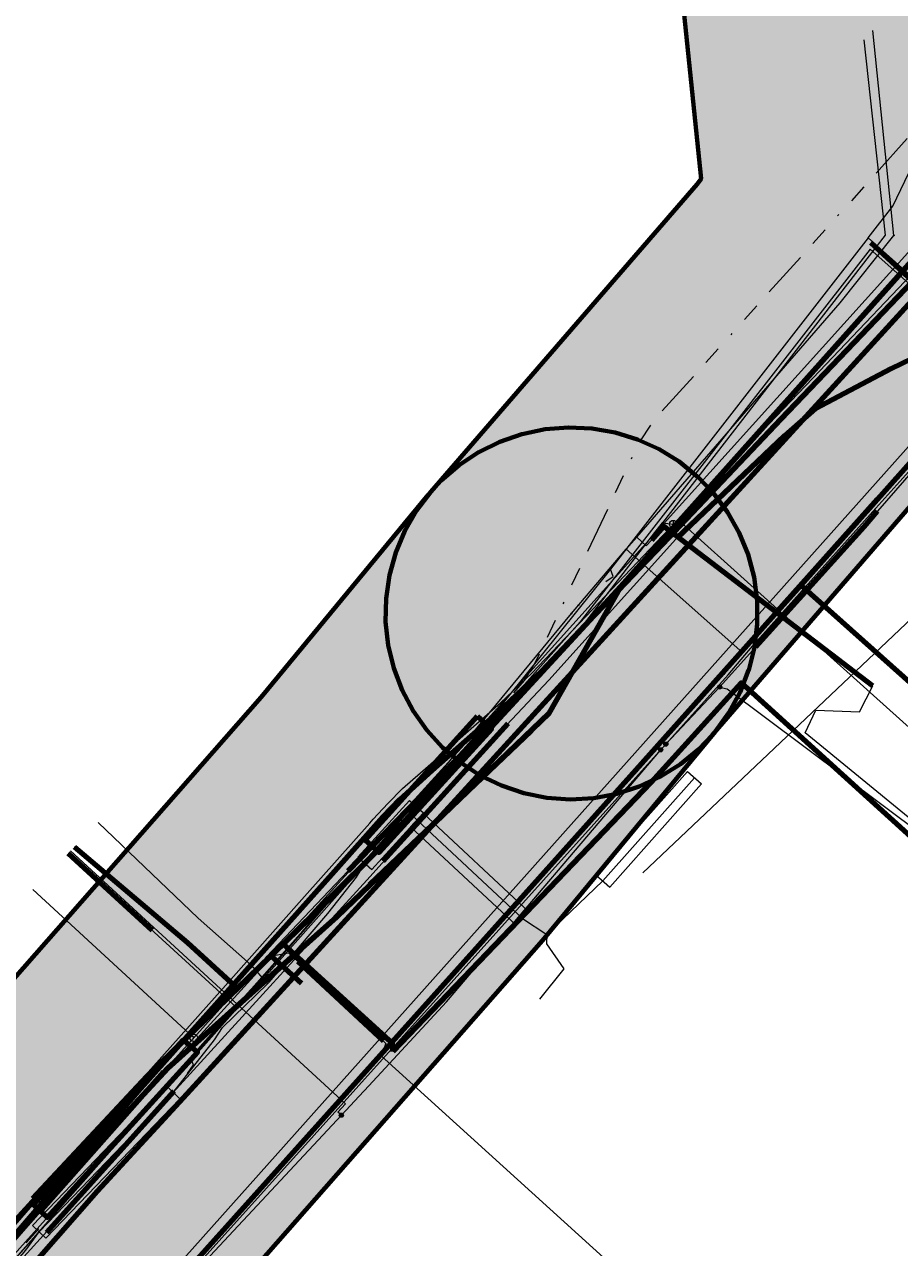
# Model space of a CAD drawing. Extents: x 101660 to 104160, y 476491 to 478824.
# Tile 8 of 15: x 102798 to 102846, y 477638 to 477704. Entities that reach past the tile are written whole.
import ezdxf
from ezdxf.enums import TextEntityAlignment as Align
from ezdxf.lldxf.tags import DXFTag

# ---------------------------------------------------------------- set-up
doc = ezdxf.new("R2010")
doc.units = 0
doc.header["$LTSCALE"] = 0.5
doc.linetypes.add('RI-OVERIG', pattern=[17, 5, -2, 2, -2, 0, -2, 2, -2])
for name, color, linetype, lineweight in [('B-WE-KL-DATA-G', 90, 'KL-DATA-N', 18), ('B-WE-KL-DATA_DUCT-G', 90, 'Continuous', 100), ('B-WE-KL-DATA_HULPSTUK-S', 90, 'Continuous', 25), ('B-WE-KL-DATA_KABELBED-G', 90, 'Continuous', 100), ('B-WE-KL-DATA_MANTELBUIS-G', 90, 'Continuous', 100), ('B-WE-KL-ET_LS-G', 190, 'KL-LS-N', 18), ('B-WE-KL-ET_LS_HULPSTUK-S', 190, 'Continuous', 25), ('B-WE-KL-ET_LS_MANTELBUIS-G', 190, 'Continuous', 100), ('B-WE-KL-ET_MS-G', 130, 'KL-MS-N', 18), ('B-WE-KL-ET_MS_MANTELBUIS-G', 130, 'Continuous', 100), ('B-WE-KL-GAS_LD-G', 50, 'KL-GAS-LD-N', 18), ('B-WE-KL-GAS_LD_HULPSTUK-S', 50, 'Continuous', 25), ('B-WE-KL-GAS_LD_MANTELBUIS-G', 50, 'Continuous', 100), ('B-WE-KL-OVERIG-G', 8, 'Continuous', 18), ('B-WE-KL-WATER-G', 170, 'KL-WATER-N', 18), ('B-WE-KL-WATER_HULPSTUK-S', 170, 'Continuous', 25), ('B-WE-KL-WATER_MANTELBUIS-G', 170, 'Continuous', 100), ('B-WE-OG-INFO-G', 7, 'Continuous', 18), ('B-WE-RI-VRIJVERVAL-G', 210, 'RI-OVERIG', 18)]:
    doc.layers.add(name, color=color, linetype=linetype, lineweight=lineweight)
doc.layers.add('B-WE-OG-INFO_EIS VOORZORGSMAATREGEL-GV', color=7, linetype='Continuous', lineweight=70, true_color=0xfa194b)
doc.layers.add('B-WE-OG-INFO_EIS VOORZORGSMAATREGEL-V', color=7, linetype='Continuous', lineweight=18, true_color=0xfa194b, transparency=0.8)
doc.styles.add('NLCS-ISO', font='NLCS-ISO.ttf')
tags = doc.linetypes.add('KL-DATA-N', pattern='A,4,-1,[101,NLCS.SHX,S=0.5,R=0,X=0,Y=0],-1,4,-1,["D",Standard,S=1,R=0,X=-0.25,Y=-0.5],-1.5', length=12.5).pattern_tags.tags
tags[18] = DXFTag(74, 10)
tags = doc.linetypes.add('KL-GAS-LD-N', pattern='A,4,-1,[69,NLCS.SHX,S=0.5,R=0,X=0,Y=0],-1,4,-1,["L",Standard,S=1,R=0,X=0.25,Y=-0.5],-2', length=13).pattern_tags.tags
tags[18] = DXFTag(74, 10)
tags = doc.linetypes.add('KL-LS-N', pattern='A,4,-1,[103,NLCS.SHX,S=0.75,R=0,X=0,Y=0],-1,4,-1,["L",Standard,S=1,R=0,X=0,Y=-0.5],-2', length=13).pattern_tags.tags
tags[18] = DXFTag(74, 10)
tags = doc.linetypes.add('KL-MS-N', pattern='A,4,-1,[103,NLCS.SHX,S=0.75,R=0,X=0,Y=0],-1,4,-1,["M",Standard,S=1,R=0,X=0,Y=-0.5],-2', length=13).pattern_tags.tags
tags[18] = DXFTag(74, 10)
doc.linetypes.add('KL-WATER-N', pattern='A,7,-0.5,[168,NLCS.SHX,S=0.75,R=0,X=0.75,Y=0],-2', length=9.5)

# ---------------------------------------------------------------- blocks, each defined once
blk = doc.blocks.new('SKL-WTB_HULP_OVERIG-SO')
at = {"color": 0, "linetype": 'ByBlock', "lineweight": 18}
for points in [[(-0.14, 0.14), (0.14, -0.14)], [(0.14, 0.14), (-0.14, -0.14)]]:
    blk.add_lwpolyline(points, dxfattribs=at)
at = {"color": 0, "linetype": 'ByBlock', "lineweight": 18, "style": 'NLCS-ISO', "flags": 1}
for tag, p in [('TYPE', (1.5, 0)), ('OMSCHRIJVING', (1.5, -3)), ('LABEL', (1.5, -1.5))]:
    blk.add_attdef(tag, p, '', height=1, dxfattribs=at)
blk = doc.blocks.new('SKL-WTB_HULP_AFSLUITER-SO')
at = {"color": 0, "linetype": 'ByBlock', "lineweight": 18}
blk.add_lwpolyline([(0, 0.8), (0, -0.8)], dxfattribs=at)
blk.add_circle((0, 0), 1, dxfattribs=at)
at = {"color": 0, "linetype": 'ByBlock', "lineweight": 18, "style": 'NLCS-ISO', "flags": 1}
for tag, p in [('TYPE', (1.5, 0)), ('OMSCHRIJVING', (1.5, -3)), ('LABEL', (1.5, -1.5))]:
    blk.add_attdef(tag, p, '', height=1, dxfattribs=at)
blk = doc.blocks.new('SKL-WTB_HULP_T STUK-SO')
at = {"color": 0, "linetype": 'ByBlock', "lineweight": 18}
blk.add_circle((0, 0), 1, dxfattribs=at)
at = {"color": 0, "linetype": 'ByBlock', "lineweight": -2, "style": 'NLCS-ISO'}
blk.add_text('T', height=1, dxfattribs=at).set_placement((0, 0), align=Align.MIDDLE_CENTER)
at = {"color": 0, "linetype": 'ByBlock', "lineweight": 18, "style": 'NLCS-ISO', "flags": 1}
for tag, p in [('TYPE', (1.5, 0)), ('OMSCHRIJVING', (1.5, -3)), ('LABEL', (1.5, -1.5))]:
    blk.add_attdef(tag, p, '', height=1, dxfattribs=at)
blk = doc.blocks.new('SKL-WTB_HULP_MOF-SO')
at = {"linetype": 'ByBlock', "lineweight": 18}
h = blk.add_hatch(color=0, dxfattribs=at)
h.dxf.hatch_style = 1
h.paths.add_polyline_path([(-0.5625, 0, 1), (0.5625, 0, 1)])
at = {"color": 0, "linetype": 'ByBlock', "lineweight": 18}
blk.add_circle((0, 0), 0.5625, dxfattribs=at)
at = {"color": 0, "linetype": 'ByBlock', "lineweight": 18, "style": 'NLCS-ISO', "flags": 1}
for tag, p in [('TYPE', (1.5, 0)), ('OMSCHRIJVING', (1.5, -3)), ('LABEL', (1.5, -1.5))]:
    blk.add_attdef(tag, p, '', height=1, dxfattribs=at)

msp = doc.modelspace()

# ---------------------------------------------------------------- hatches: boundary and pattern name
at = {"layer": 'B-WE-OG-INFO_EIS VOORZORGSMAATREGEL-V'}
for points in [[(102829.093, 477662.194), (102829.094, 477662.194), (102830.336, 477662.424), (102830.337, 477662.425), (102831.54, 477662.809), (102831.541, 477662.809), (102832.686, 477663.343), (102832.687, 477663.344), (102833.756, 477664.017), (102833.757, 477664.018), (102834.732, 477664.821), (102834.732, 477664.822), (102835.461, 477665.58), (102835.462, 477665.58), (102849.906, 477682.278), (102849.906, 477682.279), (102853.053, 477686.22), (102853.053, 477686.221), (102853.775, 477687.257), (102853.776, 477687.258), (102854.362, 477688.377), (102854.362, 477688.378), (102854.802, 477689.562), (102854.803, 477689.563), (102855.09, 477690.793), (102855.09, 477690.794), (102855.219, 477692.051), (102855.219, 477692.052), (102855.175, 477693.468), (102855.175, 477693.469), (102853.247, 477712.234), (102860.808, 477720.773), (102866.403, 477720.529), (102866.404, 477720.529), (102867.666, 477720.553), (102867.668, 477720.554), (102868.917, 477720.737), (102868.918, 477720.738), (102870.135, 477721.078), (102870.136, 477721.078), (102871.3, 477721.569), (102871.301, 477721.57), (102872.393, 477722.204), (102872.394, 477722.204), (102873.398, 477722.971), (102873.399, 477722.972), (102874.298, 477723.859), (102874.299, 477723.86), (102875.079, 477724.853), (102875.08, 477724.854), (102875.728, 477725.938), (102875.728, 477725.939), (102876.235, 477727.096), (102876.235, 477727.097), (102876.592, 477728.309), (102876.592, 477728.311), (102876.793, 477729.557), (102876.793, 477729.559), (102876.835, 477730.821), (102876.835, 477730.822), (102876.716, 477732.08), (102876.716, 477732.081), (102876.441, 477733.314), (102876.44, 477733.315), (102876.011, 477734.503), (102876.011, 477734.504), (102875.435, 477735.628), (102875.435, 477735.629), (102874.722, 477736.672), (102874.721, 477736.673), (102873.883, 477737.617), (102873.882, 477737.618), (102872.931, 477738.45), (102872.93, 477738.45), (102871.882, 477739.155), (102871.88, 477739.155), (102870.752, 477739.722), (102870.75, 477739.723), (102869.559, 477740.142), (102869.558, 477740.142), (102868.323, 477740.408), (102868.322, 477740.408), (102867.276, 477740.509), (102867.275, 477740.51), (102856.917, 477740.961), (102856.916, 477740.961), (102855.654, 477740.937), (102855.652, 477740.937), (102854.403, 477740.753), (102854.402, 477740.753), (102853.185, 477740.412), (102853.184, 477740.412), (102852.02, 477739.921), (102852.019, 477739.92), (102850.927, 477739.287), (102850.926, 477739.286), (102849.922, 477738.519), (102849.921, 477738.519), (102848.995, 477737.601), (102848.994, 477737.6), (102835.363, 477722.206), (102835.363, 477722.206), (102834.587, 477721.209), (102834.586, 477721.208), (102833.943, 477720.121), (102833.942, 477720.12), (102833.44, 477718.961), (102833.44, 477718.96), (102833.088, 477717.747), (102833.088, 477717.745), (102832.893, 477716.498), (102832.893, 477716.497), (102832.856, 477715.234), (102832.856, 477715.233), (102832.903, 477714.555), (102832.903, 477714.554), (102834.863, 477695.481), (102834.643, 477695.206), (102820.335, 477678.664), (102820.335, 477678.664), (102819.571, 477677.659), (102819.57, 477677.657), (102818.939, 477676.563), (102818.938, 477676.562), (102818.45, 477675.397), (102818.449, 477675.396), (102818.112, 477674.179), (102818.112, 477674.178), (102817.931, 477672.928), (102817.931, 477672.927), (102817.909, 477671.664), (102817.909, 477671.663), (102818.047, 477670.407), (102818.047, 477670.406), (102818.342, 477669.178), (102818.342, 477669.177), (102818.79, 477667.995), (102818.79, 477667.994), (102819.383, 477666.879), (102819.384, 477666.878), (102820.113, 477665.847), (102820.114, 477665.846), (102820.967, 477664.914), (102820.968, 477664.914), (102821.932, 477664.098), (102821.933, 477664.097), (102822.992, 477663.409), (102822.993, 477663.408), (102824.131, 477662.859), (102824.132, 477662.859), (102825.329, 477662.458), (102825.331, 477662.458), (102826.569, 477662.211), (102826.571, 477662.211), (102827.831, 477662.123), (102827.832, 477662.123)], [(102335.644, 477110.481), (102335.645, 477110.481), (102336.893, 477110.675), (102336.895, 477110.676), (102338.108, 477111.026), (102338.109, 477111.026), (102339.269, 477111.527), (102339.27, 477111.528), (102340.357, 477112.17), (102340.358, 477112.171), (102341.355, 477112.946), (102341.356, 477112.947), (102342.106, 477113.684), (102342.107, 477113.684), (102363.789, 477137.349), (102363.789, 477137.349), (102381.312, 477157.133), (102402.317, 477180.455), (102444.987, 477227.275), (102444.987, 477227.275), (102526.903, 477320.293), (102552.648, 477347.902), (102552.648, 477347.902), (102622.817, 477426.754), (102684.263, 477495.375), (102684.263, 477495.375), (102724.979, 477541.792), (102748.354, 477567.297), (102748.354, 477567.297), (102755.382, 477575.077), (102755.382, 477575.077), (102765.035, 477586.154), (102803.621, 477628.667), (102803.621, 477628.667), (102826.338, 477654.53), (102826.338, 477654.53), (102835.61, 477665.756), (102835.61, 477665.757), (102836.351, 477666.78), (102836.352, 477666.781), (102836.958, 477667.889), (102836.958, 477667.89), (102837.419, 477669.066), (102837.42, 477669.067), (102837.729, 477670.292), (102837.729, 477670.293), (102837.881, 477671.547), (102837.881, 477671.548), (102837.874, 477672.811), (102837.874, 477672.812), (102837.708, 477674.064), (102837.707, 477674.065), (102837.384, 477675.287), (102837.384, 477675.288), (102836.909, 477676.458), (102836.908, 477676.459), (102836.29, 477677.561), (102836.289, 477677.562), (102835.536, 477678.576), (102835.535, 477678.577), (102834.661, 477679.488), (102834.66, 477679.489), (102833.678, 477680.282), (102833.677, 477680.283), (102832.602, 477680.946), (102832.601, 477680.947), (102831.451, 477681.47), (102831.45, 477681.47), (102830.243, 477681.843), (102830.242, 477681.843), (102828.998, 477682.061), (102828.996, 477682.062), (102827.735, 477682.121), (102827.734, 477682.121), (102826.475, 477682.02), (102826.473, 477682.02), (102825.237, 477681.761), (102825.236, 477681.761), (102824.042, 477681.349), (102824.041, 477681.348), (102822.908, 477680.788), (102822.907, 477680.788), (102821.855, 477680.09), (102821.854, 477680.089), (102820.898, 477679.264), (102820.897, 477679.263), (102820.186, 477678.488), (102820.186, 477678.488), (102811.218, 477667.622), (102788.749, 477642.041), (102750.16, 477599.524), (102750.16, 477599.524), (102740.365, 477588.287), (102733.515, 477580.705), (102710.009, 477555.055), (102710.008, 477555.055), (102669.248, 477508.586), (102607.897, 477440.073), (102537.789, 477361.289), (102511.991, 477333.621), (102511.991, 477333.621), (102430.157, 477240.695), (102387.467, 477193.853), (102387.467, 477193.853), (102366.451, 477170.518), (102366.451, 477170.518), (102348.985, 477150.797), (102327.36, 477127.195), (102327.36, 477127.194), (102326.567, 477126.211), (102326.566, 477126.21), (102325.904, 477125.134), (102325.904, 477125.133), (102325.383, 477123.983), (102325.382, 477123.982), (102325.01, 477122.775), (102325.01, 477122.774), (102324.793, 477121.529), (102324.793, 477121.528), (102324.735, 477120.266), (102324.735, 477120.265), (102324.837, 477119.006), (102324.837, 477119.005), (102325.097, 477117.769), (102325.097, 477117.768), (102325.511, 477116.574), (102325.511, 477116.573), (102326.072, 477115.442), (102326.073, 477115.441), (102326.772, 477114.388), (102326.773, 477114.387), (102327.599, 477113.432), (102327.6, 477113.431), (102328.54, 477112.588), (102328.541, 477112.587), (102329.58, 477111.869), (102329.581, 477111.869), (102330.703, 477111.288), (102330.704, 477111.287), (102331.89, 477110.852), (102331.891, 477110.852), (102333.122, 477110.57), (102333.123, 477110.57), (102334.38, 477110.446), (102334.381, 477110.446)]]:
    msp.add_hatch(color=256, dxfattribs=at).paths.add_polyline_path(points)

# ---------------------------------------------------------------- linework, layer by layer
at = {"layer": 'B-WE-KL-DATA-G', "flags": 128}
for points in [[(102751.303, 477586.381), (102759.292, 477595.269), (102761.943, 477598.126), (102771.377, 477608.295), (102775.267, 477612.488), (102782.326, 477620.361), (102796.422, 477636.817), (102799.618, 477640.548), (102806.201, 477647.672), (102812.335, 477653.167), (102813.012, 477653.774), (102815.287, 477655.812), (102826.685, 477666.734), (102830.556, 477673.558), (102863.613, 477710.603), (102864.76, 477711.889), (102864.533, 477713.932), (102870.324, 477720.322), (102876.864, 477727.727)], [(102877.755, 477726.944), (102871.43, 477719.873), (102865.453, 477713.144), (102823.222, 477666.257), (102817.17, 477659.596), (102807.419, 477648.864), (102799.349, 477639.983), (102782.404, 477620.442), (102775.714, 477613.009), (102751.55, 477586.15)], [(102830.556, 477673.558), (102863.613, 477710.603)], [(102830.556, 477673.558), (102863.613, 477710.603)], [(102812.397, 477654.333), (102817.478, 477659.377), (102830.556, 477673.558)], [(102830.556, 477673.558), (102826.685, 477666.734)], [(102853.162, 477653.732), (102837.021, 477668.385), (102832.166, 477663.037), (102818.294, 477648.574)], [(102826.685, 477666.734), (102815.287, 477655.812)], [(102826.569, 477654.855), (102829.583, 477657.735), (102834.508, 477663.286)], [(102829.209, 477658.068), (102834.134, 477663.618)], [(102834.134, 477663.618), (102834.882, 477662.954)], [(102829.957, 477657.404), (102834.882, 477662.954)], [(102816.422, 477659.018), (102819.196, 477662.067)], [(102819.196, 477662.067), (102819.935, 477661.394)], [(102811.561, 477652.201), (102811.653, 477652.29), (102814.795, 477655.987), (102816.333, 477657.944), (102816.791, 477658.681), (102819.317, 477661.267), (102825.266, 477655.715), (102826.569, 477654.855)], [(102817.162, 477658.345), (102819.935, 477661.394)], [(102819.247, 477660.648), (102819.93, 477661.379)], [(102819.93, 477661.379), (102825.607, 477656.08)], [(102802.456, 477660.876), (102807.827, 477655.729), (102810.646, 477653.249), (102811.561, 477652.201)], [(102819.247, 477660.648), (102824.925, 477655.35)], [(102751.014, 477586.653), (102770.741, 477608.664), (102775.133, 477613.558), (102795.961, 477637.238), (102805.088, 477647.247), (102809.953, 477651.964), (102807.251, 477654.42), (102801.188, 477659.579)], [(102816.422, 477659.018), (102817.162, 477658.345)], [(102829.209, 477658.068), (102829.957, 477657.404)], [(102824.925, 477655.35), (102825.607, 477656.08)], [(102815.287, 477655.812), (102813.012, 477653.774)], [(102826.569, 477654.855), (102826.561, 477654.359), (102827.489, 477653.009), (102826.176, 477651.381)], [(102811.746, 477653.702), (102812.397, 477654.333)], [(102751.303, 477586.381), (102759.292, 477595.269), (102761.943, 477598.126), (102771.377, 477608.295), (102775.267, 477612.488), (102782.326, 477620.361), (102796.422, 477636.817), (102799.618, 477640.548), (102806.201, 477647.672), (102812.335, 477653.167), (102813.012, 477653.774)], [(102809.953, 477651.964), (102811.746, 477653.702)], [(102813.012, 477653.774), (102812.335, 477653.167)], [(102818.294, 477648.574), (102818.274, 477648.998), (102813.012, 477653.774)], [(102812.335, 477653.167), (102806.201, 477647.672), (102799.618, 477640.548), (102796.422, 477636.817)], [(102790.553, 477628.811), (102791.434, 477630.068), (102794.699, 477633.355), (102798.576, 477637.891), (102799.28, 477638.874), (102806.484, 477646.369), (102808.716, 477649.19), (102809.139, 477649.863), (102811.561, 477652.201)], [(102795.961, 477637.238), (102805.088, 477647.247), (102809.953, 477651.964)], [(102798.92, 477639.22), (102806.123, 477646.715)], [(102806.123, 477646.715), (102806.844, 477646.022)], [(102799.641, 477638.528), (102806.844, 477646.022)], [(102798.92, 477639.22), (102799.641, 477638.528)]]:
    msp.add_lwpolyline(points, dxfattribs=at)
at = {"layer": 'B-WE-KL-DATA_DUCT-G', "flags": 128}
for points in [[(102877.621, 477727.062), (102865.208, 477713.116), (102864.76, 477711.889), (102830.556, 477673.558), (102817.478, 477659.377), (102815.036, 477656.892), (102805.088, 477647.247), (102795.961, 477637.238), (102775.133, 477613.558), (102751.014, 477586.652)], [(102877.621, 477727.062), (102865.208, 477713.116), (102864.76, 477711.889), (102830.556, 477673.558), (102826.685, 477666.734), (102815.287, 477655.812), (102806.201, 477647.672), (102799.618, 477640.548), (102782.326, 477620.361), (102775.267, 477612.488), (102759.292, 477595.269), (102751.297, 477586.387)], [(102877.621, 477727.062), (102865.208, 477713.116), (102864.76, 477711.889), (102830.556, 477673.558), (102826.685, 477666.734), (102815.287, 477655.812), (102806.201, 477647.672), (102799.618, 477640.548), (102782.326, 477620.361), (102775.267, 477612.488), (102759.292, 477595.269), (102751.297, 477586.387)], [(102751.297, 477586.387), (102759.292, 477595.269), (102775.267, 477612.488), (102782.326, 477620.361), (102799.618, 477640.548), (102806.201, 477647.672), (102815.287, 477655.812)], [(102751.297, 477586.387), (102759.292, 477595.269), (102775.267, 477612.488), (102782.326, 477620.361), (102799.618, 477640.548), (102806.201, 477647.672), (102815.287, 477655.812)]]:
    msp.add_lwpolyline(points, dxfattribs=at)
at = {"layer": 'B-WE-KL-DATA_KABELBED-G', "flags": 128}
for points in [[(102840.234, 477673.644), (102865.175, 477701.64), (102883.436, 477721.953)], [(102830.556, 477673.558), (102863.613, 477710.603)], [(102752.538, 477585.221), (102757.446, 477590.741), (102775.864, 477610.785), (102802.414, 477641.052), (102805.811, 477644.739), (102807.444, 477646.51), (102861.016, 477705.187)], [(102838.833, 477672.071), (102844.352, 477678.266)], [(102822.626, 477653.943), (102831.38, 477663.706), (102836.035, 477668.931), (102838.829, 477672.067), (102840.234, 477673.644)], [(102840.264, 477673.617), (102857.102, 477658.586)], [(102812.397, 477654.333), (102817.478, 477659.377), (102830.556, 477673.558)], [(102830.556, 477673.558), (102826.685, 477666.734)], [(102853.162, 477653.732), (102837.021, 477668.385), (102832.166, 477663.037), (102818.294, 477648.574)], [(102831.362, 477663.685), (102831.38, 477663.706), (102836.035, 477668.931), (102836.049, 477668.946)], [(102826.685, 477666.734), (102815.287, 477655.812)], [(102801.188, 477659.579), (102807.251, 477654.42), (102809.953, 477651.964)], [(102815.287, 477655.812), (102813.012, 477653.774)], [(102765.365, 477589.799), (102799.853, 477628.471), (102804.355, 477633.566), (102822.626, 477653.943)], [(102811.746, 477653.702), (102812.397, 477654.333)], [(102813.012, 477653.774), (102812.397, 477654.333)], [(102809.953, 477651.964), (102811.746, 477653.702)], [(102812.335, 477653.167), (102811.746, 477653.702)], [(102813.012, 477653.774), (102812.335, 477653.167)], [(102818.294, 477648.574), (102818.274, 477648.998), (102813.012, 477653.774)], [(102812.335, 477653.167), (102806.201, 477647.672), (102799.618, 477640.548), (102796.422, 477636.817)], [(102813.381, 477652.218), (102812.335, 477653.167)], [(102795.961, 477637.238), (102805.088, 477647.247), (102809.953, 477651.964)], [(102802.421, 477641.059), (102805.811, 477644.739)]]:
    msp.add_lwpolyline(points, dxfattribs=at)
at = {"layer": 'B-WE-KL-DATA_MANTELBUIS-G', "flags": 128}
for points in [[(102830.556, 477673.558), (102864.76, 477711.889)], [(102838.833, 477672.071), (102844.352, 477678.266)], [(102831.362, 477663.685), (102831.38, 477663.706), (102836.035, 477668.931), (102836.049, 477668.946)], [(102817.478, 477659.377), (102825.275, 477667.83)], [(102822.852, 477666.593), (102823.592, 477665.921), (102817.54, 477659.26), (102816.8, 477659.932), (102822.852, 477666.593)], [(102817.067, 477657.545), (102825.747, 477665.83)], [(102807.251, 477654.42), (102809.841, 477652.066)], [(102813.241, 477653.566), (102818.054, 477649.197)], [(102807.049, 477649.2), (102807.789, 477648.528), (102799.72, 477639.646), (102798.979, 477640.319), (102807.049, 477649.2)], [(102798.952, 477640.658), (102805.086, 477647.245)], [(102799.618, 477640.548), (102805.736, 477647.149)], [(102802.421, 477641.059), (102805.811, 477644.739)]]:
    msp.add_lwpolyline(points, dxfattribs=at)
at = {"layer": 'B-WE-KL-ET_LS-G', "flags": 128}
for points in [[(102873.86, 477710.22), (102851.28, 477685.55), (102845.8, 477679.28), (102844.35, 477677.62), (102843.62, 477676.78), (102837.81, 477670.33), (102835.86, 477668.16), (102832.965, 477665.093)], [(102843.834, 477692.321), (102845.17, 477694.021), (102847.336, 477698.524), (102847.617, 477704.424), (102847.284, 477706.505), (102847.374, 477706.814)], [(102888.472, 477700.039), (102876.643, 477686.839), (102876.296, 477686.84), (102876.289, 477687.181), (102876.396, 477687.437), (102876.302, 477687.666), (102873.632, 477688.575), (102870.424, 477688.808), (102866.995, 477688.563), (102865.681, 477688.574), (102864.732, 477688.617), (102863.78, 477688.691), (102859.834, 477688.107), (102858.376, 477687.588), (102856.525, 477686.648), (102854.827, 477685.445), (102853.303, 477683.893), (102843.834, 477692.321), (102829.998, 477674.501), (102823.556, 477666.491), (102823.454, 477666.365), (102807.419, 477648.235), (102806.013, 477646.666), (102799.788, 477639.722), (102784.035, 477622.149), (102766.734, 477602.848), (102760.338, 477595.692), (102751.69, 477586.018)], [(102888.547, 477699.972), (102876.715, 477686.771), (102876.225, 477686.77), (102876.218, 477687.251), (102876.296, 477687.435), (102876.241, 477687.584), (102873.611, 477688.477), (102870.433, 477688.709), (102866.996, 477688.463), (102865.678, 477688.474), (102864.726, 477688.517), (102863.775, 477688.591), (102859.863, 477688.011), (102858.415, 477687.496), (102856.577, 477686.562), (102854.895, 477685.371), (102850.519, 477680.916), (102847.224, 477677.56), (102848.889, 477674.427), (102831.726, 477658.168)], [(102888.498, 477699.505), (102887.043, 477698.124), (102891.884, 477692.601), (102891.599, 477692.278), (102884.603, 477684.337), (102883.747, 477683.365), (102877.095, 477687.849), (102867.563, 477688.978), (102858.595, 477688.176), (102852.715, 477683.93), (102843.955, 477691.71), (102828.354, 477671.665), (102817.971, 477659.96), (102767.171, 477602.688), (102767.681, 477602.272), (102774.221, 477596.04), (102774.456, 477595.816), (102775.158, 477596.145), (102797.188, 477576.751), (102819.006, 477557.318), (102819.46, 477556.915), (102840.813, 477536.735), (102841.613, 477535.979), (102865.038, 477515.017), (102865.904, 477514.242), (102869.371, 477518.262), (102868.183, 477519.483), (102866.995, 477521.057), (102867.233, 477523.017), (102866.913, 477523.278), (102864.172, 477525.521), (102863.639, 477525.957), (102865.748, 477528.273), (102866.257, 477528.849), (102879.408, 477543.715), (102879.716, 477544.048), (102892.533, 477557.909), (102892.849, 477558.262), (102897.077, 477562.987), (102899.809, 477560.641), (102902.927, 477563.759), (102904.273, 477565.249), (102912.998, 477574.905), (102913.231, 477575.162), (102924.824, 477587.958), (102925.183, 477588.355), (102930.157, 477593.663), (102933.439, 477590.619), (102936.379, 477594.242)], [(102829.745, 477673.833), (102830.13, 477674.101), (102829.998, 477674.501)], [(102835.86, 477668.16), (102836.27, 477668.06), (102853.04, 477655.52), (102853.68, 477654.94), (102854.17, 477654.48), (102854.17, 477654.47)], [(102765, 477588.84), (102768.18, 477592.4), (102774.82, 477600.04), (102777.24, 477602.82), (102783.1, 477609.36), (102790.63, 477617.83), (102790.67, 477617.87), (102799.58, 477627.88), (102803.23, 477631.99), (102805.37, 477634.27), (102805.38, 477634.28), (102808.469, 477637.586), (102815.529, 477645.142), (102816.49, 477646.17), (102817.001, 477646.723), (102821.18, 477651.24), (102832.692, 477664.789)], [(102815.529, 477645.142), (102815.346, 477645.312), (102815.753, 477645.748), (102800.977, 477659.363)], [(102807.26, 477647.389), (102807.586, 477647.845), (102807.419, 477648.235)]]:
    msp.add_lwpolyline(points, dxfattribs=at)
at = {"layer": 'B-WE-KL-ET_LS_MANTELBUIS-G', "flags": 128}
for points in [[(102843.979, 477692.06), (102852.488, 477684.237)], [(102833.571, 477676.178), (102839.36, 477681.68), (102841.02, 477683.14), (102845.08, 477685.29), (102853.34, 477689.29), (102865.76, 477688.77), (102874.03, 477688.42), (102874.086, 477688.391)], [(102837.81, 477670.33), (102843.62, 477676.78), (102844.35, 477677.62)]]:
    msp.add_lwpolyline(points, dxfattribs=at)
at = {"layer": 'B-WE-KL-ET_MS-G', "flags": 128}
for points in [[(102793.78, 477634.49), (102798.12, 477639.38), (102804.4, 477646.61), (102809.3, 477652.12), (102813.55, 477656.9), (102817.05, 477660.84), (102817.24, 477661.05), (102818.02, 477661.9), (102818.82, 477662.7), (102820.19, 477663.91), (102824.08, 477667.32), (102825.76, 477668.9), (102829.02, 477672.33), (102834.87, 477678.48), (102836.54, 477680.23), (102840.86, 477684.77), (102847.58, 477691.82), (102855.05, 477699.9), (102859.96, 477705.37), (102862.09, 477707.73), (102865.14, 477711.12), (102878.651, 477726.157)], [(102796.3, 477635.16), (102795.39, 477634.217), (102795.195, 477634.13), (102794.945, 477634.174), (102794.75, 477634.347), (102794.631, 477634.661), (102794.729, 477634.9), (102794.88, 477635.127), (102804.613, 477646.41), (102815.179, 477658.266), (102817.77, 477661.181), (102818.669, 477662.124), (102820.403, 477663.685), (102824.294, 477667.11), (102826.321, 477669.039), (102829.203, 477672.095), (102832.78, 477675.834), (102839.163, 477682.586), (102847.779, 477691.603), (102853.794, 477698.03), (102855.268, 477699.688), (102863.147, 477708.456), (102869.953, 477716.042), (102872.316, 477718.676), (102876.369, 477723.184), (102878.873, 477725.962)], [(102756.805, 477581.212), (102782.797, 477610.275), (102861.628, 477698.602), (102882.887, 477722.436)], [(102757.486, 477580.573), (102763.59, 477587.3), (102768.18, 477592.38), (102768.25, 477592.46), (102777.23, 477602.81), (102780.71, 477606.67), (102782.92, 477609.12), (102799.57, 477627.87), (102803.22, 477631.98), (102804.15, 477633.03), (102836.32, 477668.82), (102837.71, 477670.46), (102844.25, 477677.77), (102845.71, 477679.4), (102851.24, 477685.59), (102865.39, 477701.42), (102883.556, 477721.847)], [(102878.08, 477686.28), (102874.03, 477688.42), (102865.76, 477688.77), (102853.34, 477689.29), (102845.08, 477685.29), (102841.02, 477683.14), (102839.36, 477681.68), (102833.51, 477676.12), (102826.67, 477668.53), (102824.4, 477666.12), (102816.9, 477657.77), (102807.02, 477646.96), (102796.3, 477635.16)]]:
    msp.add_lwpolyline(points, dxfattribs=at)
at = {"layer": 'B-WE-KL-ET_MS_MANTELBUIS-G', "flags": 128}
for points in [[(102794.932, 477635.188), (102804.613, 477646.41), (102815.179, 477658.266), (102817.77, 477661.181), (102818.669, 477662.124), (102820.403, 477663.685), (102824.294, 477667.11), (102826.321, 477669.039), (102829.203, 477672.095), (102832.78, 477675.834), (102839.163, 477682.586), (102847.779, 477691.603), (102853.794, 477698.03), (102855.268, 477699.688), (102863.147, 477708.456), (102869.953, 477716.042), (102872.316, 477718.676), (102876.369, 477723.184), (102878.873, 477725.962)], [(102794.932, 477635.188), (102804.613, 477646.41), (102815.179, 477658.266), (102817.77, 477661.181), (102818.669, 477662.124), (102820.403, 477663.685), (102824.294, 477667.11), (102826.321, 477669.039), (102829.203, 477672.095), (102832.78, 477675.834), (102839.163, 477682.586), (102847.779, 477691.603), (102853.794, 477698.03), (102855.268, 477699.688), (102863.147, 477708.456), (102869.953, 477716.042), (102872.316, 477718.676), (102876.369, 477723.184), (102878.873, 477725.962)], [(102833.571, 477676.178), (102839.36, 477681.68), (102841.02, 477683.14), (102845.08, 477685.29), (102853.34, 477689.29), (102865.76, 477688.77), (102874.03, 477688.42), (102874.086, 477688.391)], [(102837.81, 477670.33), (102843.62, 477676.78), (102844.35, 477677.62)], [(102817.77, 477658.8), (102824.49, 477666.2)], [(102799.69, 477638.83), (102806.54, 477646.43)]]:
    msp.add_lwpolyline(points, dxfattribs=at)
at = {"layer": 'B-WE-KL-GAS_LD-G', "flags": 128}
for points in [[(102843.605, 477702.96), (102844.749, 477692.456), (102832.783, 477676.986)], [(102826.188, 477668.873), (102827.756, 477670.487), (102832.379, 477676.464), (102832.783, 477676.986)], [(102832.783, 477676.986), (102833.36, 477676.922)], [(102833.36, 477676.922), (102833.963, 477676.855), (102844.136, 477667.714), (102854.774, 477658.157), (102856.664, 477656.478)], [(102811.513, 477653.661), (102815.875, 477658.257), (102819.674, 477662.168), (102824.242, 477666.866), (102826.188, 477668.873)], [(102807.594, 477649.3), (102798.937, 477657.276)], [(102811.513, 477653.661), (102812.678, 477653.877), (102817.92, 477648.996), (102817.669, 477648.329), (102838.106, 477629.78), (102840.996, 477632.964), (102840.255, 477633.636)], [(102807.594, 477649.3), (102811.513, 477653.661)], [(102807.594, 477649.3), (102806.598, 477648.19)], [(102806.598, 477648.19), (102806.164, 477647.706), (102797.094, 477637.427), (102795.165, 477635.279), (102770.079, 477607.358), (102766.125, 477602.957), (102751.314, 477586.371)]]:
    msp.add_lwpolyline(points, dxfattribs=at)
at = {"layer": 'B-WE-KL-GAS_LD_MANTELBUIS-G', "flags": 128}
for points in [[(102824.24, 477666.868), (102815.875, 477658.257)], [(102817.793, 477649.114), (102813.186, 477653.404)], [(102805.965, 477647.482), (102799.283, 477639.908)]]:
    msp.add_lwpolyline(points, dxfattribs=at)
at = {"layer": 'B-WE-KL-OVERIG-G', "flags": 128}
for points in [[(102823.556, 477666.491), (102817.971, 477659.96)], [(102806.013, 477646.666), (102799.788, 477639.722)]]:
    msp.add_lwpolyline(points, dxfattribs=at)
at = {"layer": 'B-WE-KL-WATER-G', "flags": 128}
for points in [[(102827.898, 477672.122), (102828.289, 477672.581), (102830.838, 477675.574), (102831.403, 477676.225), (102842.342, 477688.82), (102845.227, 477692.446), (102844.095, 477703.461)], [(102855.136, 477653.603), (102854.396, 477654.276), (102840.462, 477665.707), (102841.035, 477666.913), (102843.383, 477666.834), (102844.093, 477668.219), (102832.861, 477676.803), (102832.189, 477676.062), (102831.915, 477675.76), (102831.403, 477676.225)], [(102830.838, 477675.574), (102837.099, 477670.002)], [(102751.669, 477586.037), (102757.565, 477592.803), (102766.475, 477602.609), (102768.894, 477605.276), (102773.027, 477609.83), (102775.294, 477612.329), (102796.216, 477635.388), (102798.071, 477637.498), (102809.89, 477650.937), (102818.824, 477661.129), (102827.898, 477672.122)], [(102809.89, 477650.937), (102800.836, 477659.218)]]:
    msp.add_lwpolyline(points, dxfattribs=at)
at = {"layer": 'B-WE-KL-WATER_MANTELBUIS-G', "flags": 128}
for points in [[(102844.093, 477668.219), (102832.861, 477676.803), (102832.189, 477676.062)], [(102805.368, 477655.073), (102800.836, 477659.218)]]:
    msp.add_lwpolyline(points, dxfattribs=at)
at = {"layer": 'B-WE-OG-INFO-G', "flags": 128}
msp.add_lwpolyline([(102833.571, 477676.178), (102839.36, 477681.68), (102841.02, 477683.14), (102845.08, 477685.29), (102853.34, 477689.29), (102865.76, 477688.77), (102874.03, 477688.42), (102874.086, 477688.391)], dxfattribs=at)
at = {"layer": 'B-WE-OG-INFO_EIS VOORZORGSMAATREGEL-GV', "flags": 128}
for points in [[(102832.903, 477714.554), (102834.863, 477695.481), (102834.643, 477695.206), (102820.335, 477678.664), (102820.335, 477678.664), (102819.571, 477677.659), (102819.57, 477677.657), (102818.939, 477676.563), (102818.938, 477676.562), (102818.45, 477675.397), (102818.449, 477675.396), (102818.112, 477674.179), (102818.112, 477674.178), (102817.931, 477672.928), (102817.931, 477672.927), (102817.909, 477671.664), (102817.909, 477671.663), (102818.047, 477670.407), (102818.047, 477670.406), (102818.342, 477669.178), (102818.342, 477669.177), (102818.79, 477667.995), (102818.79, 477667.994), (102819.383, 477666.879), (102819.384, 477666.878), (102820.113, 477665.847), (102820.114, 477665.846), (102820.967, 477664.914), (102820.968, 477664.914), (102821.932, 477664.098), (102821.933, 477664.097), (102822.992, 477663.409), (102822.993, 477663.408), (102824.131, 477662.859), (102824.132, 477662.859), (102825.329, 477662.458), (102825.331, 477662.458), (102826.569, 477662.211), (102826.571, 477662.211), (102827.831, 477662.123), (102827.832, 477662.123), (102829.093, 477662.194), (102829.094, 477662.194), (102830.336, 477662.424), (102830.337, 477662.425), (102831.54, 477662.809), (102831.541, 477662.809), (102832.686, 477663.343), (102832.687, 477663.344), (102833.756, 477664.017), (102833.757, 477664.018), (102834.732, 477664.821), (102834.732, 477664.822), (102835.461, 477665.58), (102835.462, 477665.58), (102849.906, 477682.278)], [(102803.621, 477628.667), (102826.338, 477654.53), (102826.338, 477654.53), (102835.61, 477665.756), (102835.61, 477665.757), (102836.351, 477666.78), (102836.352, 477666.781), (102836.958, 477667.889), (102836.958, 477667.89), (102837.419, 477669.066), (102837.42, 477669.067), (102837.729, 477670.292), (102837.729, 477670.293), (102837.881, 477671.547), (102837.881, 477671.548), (102837.874, 477672.811), (102837.874, 477672.812), (102837.708, 477674.064), (102837.707, 477674.065), (102837.384, 477675.287), (102837.384, 477675.288), (102836.909, 477676.458), (102836.908, 477676.459), (102836.29, 477677.561), (102836.289, 477677.562), (102835.536, 477678.576), (102835.535, 477678.577), (102834.661, 477679.488), (102834.66, 477679.489), (102833.678, 477680.282), (102833.677, 477680.283), (102832.602, 477680.946), (102832.601, 477680.947), (102831.451, 477681.47), (102831.45, 477681.47), (102830.243, 477681.843), (102830.242, 477681.843), (102828.998, 477682.061), (102828.996, 477682.062), (102827.735, 477682.121), (102827.734, 477682.121), (102826.475, 477682.02), (102826.473, 477682.02), (102825.237, 477681.761), (102825.236, 477681.761), (102824.042, 477681.349), (102824.041, 477681.348), (102822.908, 477680.788), (102822.907, 477680.788), (102821.855, 477680.09), (102821.854, 477680.089), (102820.898, 477679.264), (102820.897, 477679.263), (102820.186, 477678.488), (102820.186, 477678.488), (102811.218, 477667.622), (102788.749, 477642.041)]]:
    msp.add_lwpolyline(points, dxfattribs=at)
at = {"layer": 'B-WE-RI-VRIJVERVAL-G', "flags": 128}
msp.add_lwpolyline([(102874.695, 477729.632), (102832.32, 477682.5), (102831.51, 477681.28), (102825.95, 477669.48), (102825.36, 477668.52), (102799.25, 477639.01), (102751.788, 477585.926)], dxfattribs=at)

# ---------------------------------------------------------------- block references
at = {"layer": 'B-WE-KL-DATA_HULPSTUK-S', "xscale": 0.2, "yscale": 0.2, "zscale": 0.2}
for p in [(102840.234, 477673.644), (102840.234, 477673.644), (102840.264, 477673.617), (102822.626, 477653.943), (102822.626, 477653.943)]:
    msp.add_blockref('SKL-WTB_HULP_OVERIG-SO', p, dxfattribs=at)
at = {"layer": 'B-WE-KL-ET_LS_HULPSTUK-S', "xscale": 0.2, "yscale": 0.2, "zscale": 0.2}
for p in [(102835.86, 477668.16), (102832.965, 477665.093), (102832.692, 477664.789), (102815.529, 477645.142)]:
    msp.add_blockref('SKL-WTB_HULP_MOF-SO', p, dxfattribs=at)
at = {"layer": 'B-WE-KL-GAS_LD_HULPSTUK-S', "xscale": 0.2, "yscale": 0.2, "zscale": 0.2}
for name, p in [('SKL-WTB_HULP_OVERIG-SO', (102832.783, 477676.986)), ('SKL-WTB_HULP_AFSLUITER-SO', (102833.36, 477676.922)), ('SKL-WTB_HULP_OVERIG-SO', (102826.188, 477668.873)), ('SKL-WTB_HULP_OVERIG-SO', (102811.513, 477653.661)), ('SKL-WTB_HULP_T STUK-SO', (102807.594, 477649.3)), ('SKL-WTB_HULP_OVERIG-SO', (102806.598, 477648.19))]:
    msp.add_blockref(name, p, dxfattribs=at)
at = {"layer": 'B-WE-KL-WATER_HULPSTUK-S', "xscale": 0.2, "yscale": 0.2, "zscale": 0.2}
for p in [(102845.227, 477692.446), (102831.403, 477676.225), (102830.838, 477675.574), (102828.289, 477672.581), (102827.898, 477672.122), (102809.89, 477650.937)]:
    msp.add_blockref('SKL-WTB_HULP_OVERIG-SO', p, dxfattribs=at)

doc.saveas('drawing.dxf')
